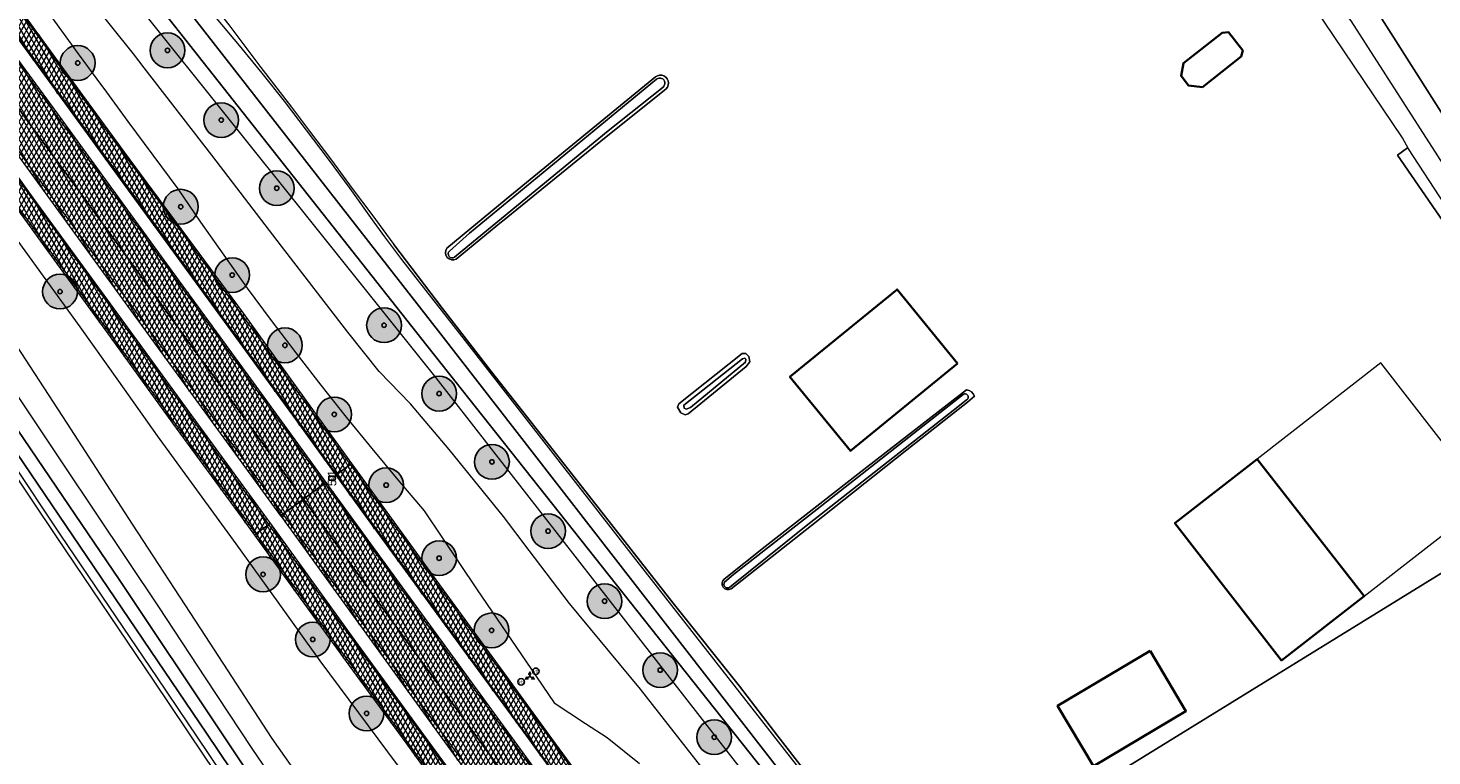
# Model space of a CAD drawing. Header units: metres. Extents: x 101608 to 104514, y 400798 to 405846.
# Tile 78 of 112: x 102710 to 102871, y 404400 to 404483. Entities that reach past the tile are written whole.
import ezdxf
from ezdxf.enums import TextEntityAlignment as Align

# ---------------------------------------------------------------- set-up
doc = ezdxf.new("R2010")
doc.units = ezdxf.units.M
for name, color, linetype, lineweight in [('B-WE-GR-BOOM-A', 63, 'Continuous', 25), ('B-WE-GR-BOOM-S', 90, 'Continuous', 25), ('B-WE-GR-BOUWLAND-GV', 80, 'Continuous', 13), ('B-WE-GR-GRAS-GV', 60, 'Continuous', 13), ('B-WE-GW-TALUD_KRUIN-G', 90, 'Continuous', 18), ('B-WE-IE-MEUBILAIR_WEGMEUBILAIR-S', 7, 'Continuous', 25), ('B-WE-IE-MEUBILAIR_WEGMEUBILAIR_PAAL-S', 7, 'Continuous', 25), ('B-WE-IE-MEUBILAIR_WEGMEUBILAIR_VERKEERSBORD-S', 7, 'Continuous', 25), ('B-WE-IE-TERREINAFSCHEIDING_KUNSTMATIG_HEKWERK-G', 20, 'IE-TERREINAFSCHEIDING-KUNSTMATIG', 18), ('B-WE-OG-BEBOUWING-GV', 7, 'Continuous', 35), ('B-WE-OG-BEBOUWING_BASSIN-GV', 7, 'Continuous', 35), ('B-WE-OG-BEBOUWING_LUIFEL-GV', 7, 'Continuous', 18), ('B-WE-OG-TERREIN_ERF-GV', 7, 'Continuous', 18), ('B-WE-OG-WATER-GV', 130, 'Continuous', 18), ('B-WE-OG-WATER_SLOOT-GV', 120, 'Continuous', 18), ('B-WE-VH-GESLOTENVERHARDING_ASFALT-A-500', 12, 'Continuous', 18), ('B-WE-VH-KANTVERHARDING-G', 60, 'Continuous', 18), ('B-WE-VH-ONVERHARD-GV', 252, 'Continuous', 18), ('B-WE-VH-VERHARDING_ASFALT-GV', 252, 'Continuous', 18), ('B-WE-VW-MARKERING_PICTOGRAM-G', 7, 'Continuous', 18)]:
    doc.layers.add(name, color=color, linetype=linetype, lineweight=lineweight)
doc.layers.add('Label_Puntobject', color=255, linetype='Continuous')
doc.styles.add('NLCS-ISO', font='NLCS-ISO.ttf')
doc.linetypes.add('IE-TERREINAFSCHEIDING-KUNSTMATIG', pattern='A,4,[82,NLCS.SHX,S=0.75,R=90,X=0,Y=0],4,-2', length=10)
pattern_1 = [(60, (0, 0), (-0.4330127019, 0.25), []), (120, (0, 0), (-0.4330127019, -0.25), [])]

# ---------------------------------------------------------------- blocks, each defined once
blk = doc.blocks.new('SIE-WEG_VERKEERSBORD_WEGWIJZER-SO')
at = {"linetype": 'ByBlock', "lineweight": -2}
h = blk.add_hatch(color=0, dxfattribs=at)
h.dxf.hatch_style = 1
h.paths.add_polyline_path([(0.5, 1), (0, 2), (-0.5, 1)])
h = blk.add_hatch(color=0, dxfattribs=at)
h.dxf.hatch_style = 1
h.paths.add_polyline_path([(-1.38, -0.22), (-2, -1.15), (-0.88, -1.09)])
h = blk.add_hatch(color=0, dxfattribs=at)
h.dxf.hatch_style = 1
h.paths.add_polyline_path([(1.38, -0.22), (2, -1.15), (0.88, -1.09)])
at = {"color": 0, "linetype": 'ByBlock', "lineweight": -2}
for points in [[(-1.13, -0.65), (0, 0)], [(0, 1), (0, 0)], [(1.13, -0.65), (0, 0)]]:
    blk.add_lwpolyline(points, dxfattribs=at)
for points in [[(0.5, 1), (0, 2), (-0.5, 1)], [(-1.38, -0.22), (-2, -1.15), (-0.88, -1.09)], [(1.38, -0.22), (2, -1.15), (0.88, -1.09)]]:
    blk.add_lwpolyline(points, close=True, dxfattribs=at)
blk = doc.blocks.new('SIE-WEG_PAAL_HECTOMETERPAAL-SO')
at = {"color": 0, "linetype": 'ByBlock', "lineweight": -2}
blk.add_lwpolyline([(-1.44375, -0.94375), (1.44375, -0.94375), (1.44375, 0.94375), (-1.44375, 0.94375)], close=True, dxfattribs=at)
at = {"color": 0, "linetype": 'ByBlock', "lineweight": -2, "style": 'NLCS-ISO'}
blk.add_text('hm', height=1.5, dxfattribs=at).set_placement((0, 0), align=Align.MIDDLE_CENTER)
at = {"style": 'NLCS-ISO'}
blk.add_attdef('WAARDE', (2.13125, -1.69375), '', height=1.5, dxfattribs=at)
blk = doc.blocks.new('SIE-WEG_PAAL_VERKEERSBORD-SO')
at = {"color": 0, "linetype": 'ByBlock', "lineweight": -2}
blk.add_circle((0, 0), 1.5, dxfattribs=at)
at = {"color": 0, "linetype": 'ByBlock', "lineweight": -2, "style": 'NLCS-ISO'}
blk.add_text('vb', height=1.5, dxfattribs=at).set_placement((0, 0.13), align=Align.MIDDLE_CENTER)
blk = doc.blocks.new('SGR-BOOM_01-SO')
at = {"layer": 'B-WE-GR-BOOM-A'}
h = blk.add_hatch(color=256, dxfattribs=at)
h.dxf.hatch_style = 1
edge = h.paths.add_edge_path()
edge.add_arc((0, 0), 2, 0, 360)
at = {"color": 0, "linetype": 'ByBlock', "lineweight": -2}
for radius in [2, 0.25]:
    blk.add_circle((0, 0), radius, dxfattribs=at)

msp = doc.modelspace()

# ---------------------------------------------------------------- hatches: boundary and pattern name
at = {"layer": 'B-WE-VH-GESLOTENVERHARDING_ASFALT-A-500'}
h = msp.add_hatch(dxfattribs=at)
h.set_pattern_fill('AVH-ASFALT-SOD', color=256, scale=0.5, pattern_type=2)
h.set_pattern_definition(pattern_1)
h.paths.add_polyline_path([(102687.856, 404514.163), (102687.697, 404514.049), (102686.172, 404512.954), (102686.039, 404512.859), (102693.811, 404502.202), (102702.485, 404490.262), (102711.843, 404477.426), (102714.191, 404474.205), (102721.156, 404464.65), (102731.89, 404449.968), (102740.34, 404438.328), (102745.016, 404431.845), (102745.156, 404431.947), (102746.692, 404433.074), (102746.876, 404433.209), (102740.389, 404442.164), (102734.392, 404450.492), (102728.02, 404459.168), (102720.728, 404468.995), (102713.756, 404478.567), (102706.475, 404488.596), (102697.812, 404500.524), (102689.285, 404512.197)])
h = msp.add_hatch(dxfattribs=at)
h.set_pattern_fill('AVH-ASFALT-SOD', color=256, scale=0.5, pattern_type=2)
h.set_pattern_definition(pattern_1)
h.paths.add_polyline_path([(102712.935, 404473.565), (102699.924, 404491.376), (102684.965, 404511.93), (102684.89, 404512.033), (102684.751, 404511.934), (102682.31, 404510.181), (102682.714, 404509.623), (102689.107, 404500.805), (102696.262, 404490.941), (102703.08, 404481.545), (102710.081, 404471.94), (102715.996, 404463.826), (102721.939, 404455.666), (102728.126, 404447.133), (102734.089, 404438.98), (102739.14, 404432.054), (102741.293, 404429.116), (102743.738, 404430.908), (102743.915, 404431.038), (102735.259, 404442.948), (102726.746, 404454.605), (102726.21, 404455.34), (102715.397, 404470.194)])
h = msp.add_hatch(dxfattribs=at)
h.set_pattern_fill('AVH-ASFALT-SOD', color=256, scale=0.5, pattern_type=2)
h.set_pattern_definition(pattern_1)
h.paths.add_polyline_path([(102682.31, 404510.181), (102679.948, 404508.485), (102679.676, 404508.29), (102685.79, 404499.839), (102694.927, 404487.236), (102706.799, 404470.93), (102707.295, 404470.25), (102717.436, 404456.32), (102724.491, 404446.614), (102738.677, 404427.198), (102738.933, 404427.386), (102741.293, 404429.116), (102739.14, 404432.054), (102734.089, 404438.98), (102728.126, 404447.133), (102721.939, 404455.666), (102715.996, 404463.826), (102710.081, 404471.94), (102703.08, 404481.545), (102696.262, 404490.941), (102689.107, 404500.805), (102682.714, 404509.623)])
h = msp.add_hatch(dxfattribs=at)
h.set_pattern_fill('AVH-ASFALT-SOD', color=256, scale=0.5, pattern_type=2)
h.set_pattern_definition(pattern_1)
h.paths.add_polyline_path([(102705.494, 404470.264), (102704.965, 404470.993), (102701.67, 404475.557), (102695.241, 404484.29), (102690.662, 404490.597), (102683.783, 404500.172), (102678.483, 404507.433), (102678.332, 404507.324), (102676.836, 404506.25), (102676.677, 404506.136), (102676.703, 404506.099), (102685.781, 404493.582), (102694.72, 404481.262), (102703.153, 404469.676), (102711.276, 404458.515), (102719.079, 404447.761), (102726.25, 404437.858), (102734.179, 404427.019), (102735.655, 404424.983), (102735.834, 404425.114), (102737.324, 404426.206), (102737.501, 404426.337), (102737.151, 404426.821), (102727.11, 404440.572), (102720.143, 404450.166), (102710.426, 404463.487)])
h = msp.add_hatch(dxfattribs=at)
h.set_pattern_fill('AVH-ASFALT-SOD', color=256, scale=0.5, pattern_type=2)
h.set_pattern_definition(pattern_1)
h.paths.add_polyline_path([(102746.876, 404433.209), (102746.692, 404433.074), (102745.156, 404431.947), (102745.016, 404431.845), (102748.191, 404427.445), (102757.045, 404415.337), (102766.857, 404401.964), (102774.575, 404391.346), (102782.366, 404380.595), (102790.485, 404369.409), (102800.988, 404355.115), (102804.337, 404350.192), (102806.079, 404351.528), (102804.526, 404353.964), (102799.72, 404360.727), (102793.842, 404368.671), (102787.559, 404377.267), (102779.777, 404388.036), (102769.865, 404401.568), (102764.442, 404409.004), (102756.674, 404419.662), (102749.831, 404429.129)])
h = msp.add_hatch(dxfattribs=at)
h.set_pattern_fill('AVH-ASFALT-SOD', color=256, scale=0.5, pattern_type=2)
h.set_pattern_definition(pattern_1)
h.paths.add_polyline_path([(102743.915, 404431.038), (102743.738, 404430.908), (102741.293, 404429.116), (102744.257, 404425.073), (102749.431, 404417.914), (102754.479, 404410.978), (102758.96, 404404.877), (102764.024, 404397.902), (102769.3, 404390.68), (102774.77, 404383.076), (102780.742, 404374.936), (102782.643, 404372.31), (102785.1, 404374.092), (102785.262, 404374.21), (102780.163, 404381.253), (102771.795, 404392.764), (102767.299, 404398.942), (102754.906, 404415.92)])
h = msp.add_hatch(dxfattribs=at)
h.set_pattern_fill('AVH-ASFALT-SOD', color=256, scale=0.5, pattern_type=2)
h.set_pattern_definition(pattern_1)
h.paths.add_polyline_path([(102741.293, 404429.116), (102738.933, 404427.386), (102738.677, 404427.198), (102738.768, 404427.073), (102757.821, 404400.79), (102767.241, 404387.878), (102775.629, 404376.428), (102780.022, 404370.409), (102780.278, 404370.594), (102782.643, 404372.31), (102780.742, 404374.936), (102774.77, 404383.076), (102769.3, 404390.68), (102764.024, 404397.902), (102758.96, 404404.877), (102754.479, 404410.978), (102749.431, 404417.914), (102744.257, 404425.073)])
h = msp.add_hatch(dxfattribs=at)
h.set_pattern_fill('AVH-ASFALT-SOD', color=256, scale=0.5, pattern_type=2)
h.set_pattern_definition(pattern_1)
h.paths.add_polyline_path([(102737.501, 404426.337), (102737.324, 404426.206), (102735.834, 404425.114), (102735.655, 404424.983), (102741.026, 404417.576), (102746.521, 404410.007), (102753.073, 404401.076), (102758.633, 404393.367), (102765.255, 404384.322), (102770.848, 404376.613), (102780.111, 404363.879), (102789.028, 404351.683), (102791.409, 404348.365), (102794.285, 404344.436), (102795.643, 404342.673), (102797.388, 404344.125), (102795.402, 404346.599), (102790.717, 404352.983), (102781.826, 404365.325), (102772.028, 404378.746), (102761.703, 404393.032), (102755.155, 404401.988), (102747.325, 404412.733)])

# ---------------------------------------------------------------- linework, layer by layer
at = {"layer": 'B-WE-GR-BOUWLAND-GV', "flags": 128}
msp.add_lwpolyline([(102753.942, 404364.106), (102746.833, 404374.546), (102735.64, 404391.072), (102729.867, 404399.682), (102724.078, 404408.28), (102712.967, 404424.68), (102707.083, 404433.498), (102701.175, 404442.297), (102694.726, 404451.841), (102688.249, 404461.367), (102681.439, 404471.298), (102674.358, 404481.703), (102665.639, 404494.307), (102652.892, 404513.029), (102649.049, 404518.823), (102646.966, 404521.783), (102644.887, 404524.403), (102643.127, 404526.774), (102641.982, 404528.327), (102620.352, 404560.425)], dxfattribs=at)
at = {"layer": 'B-WE-GR-GRAS-GV', "flags": 128}
for points in [[(102873.121, 404462.111), (102868.352, 404469.392), (102868.265, 404469.525), (102867.103, 404468.651), (102877.106, 404454.132)], [(102887.358, 404429.981), (102828.179, 404393.509), (102826.808, 404389.706), (102844.686, 404366.553), (102843.863, 404363.359), (102850.002, 404355.612), (102851.607, 404353.587), (102853.592, 404355.324), (102856.627, 404358.482), (102859.683, 404361.618), (102863.35, 404365.324), (102867.047, 404368.999), (102870.878, 404372.559), (102874.68, 404376.151)]]:
    msp.add_lwpolyline(points, dxfattribs=at)
at = {"layer": 'B-WE-GW-TALUD_KRUIN-G', "flags": 128}
for points in [[(102787.81, 404397.346), (102780.056, 404407.247), (102771.881, 404417.098), (102767.267, 404423.203), (102764.302, 404427.126), (102758.04, 404434.811), (102753.593, 404440.08), (102750.007, 404443.791), (102746.405, 404448.297), (102738.764, 404458.192), (102730.765, 404468.647), (102723.005, 404478.699), (102721.758, 404480.315), (102711.945, 404492.585)], [(102709.668, 404488.3), (102715.411, 404480.321), (102718.077, 404476.676), (102718.338, 404476.319), (102721.108, 404472.531), (102726.863, 404464.784), (102729.478, 404460.953), (102732.139, 404457.153), (102734.846, 404453.386), (102737.597, 404449.651), (102740.42, 404445.914), (102743.287, 404442.212), (102746.199, 404438.545), (102749.156, 404434.914), (102752.156, 404431.318), (102755.199, 404427.759), (102761.284, 404418.681), (102767.432, 404409.647), (102770.136, 404405.675), (102773.739, 404403.289), (102776.214, 404401.685), (102779.958, 404398.709)], [(102753.214, 404397.063), (102743.214, 404410.511), (102738.391, 404417.243), (102733.549, 404423.961), (102724.521, 404436.387), (102720.085, 404442.67), (102715.62, 404448.932), (102711.426, 404454.756), (102707.207, 404460.561)], [(102707.741, 404447.612), (102714.091, 404437.825), (102721.613, 404426.228), (102729.466, 404414.188), (102737.66, 404401.584), (102741.776, 404395.743)]]:
    msp.add_lwpolyline(points, dxfattribs=at)
at = {"layer": 'B-WE-IE-TERREINAFSCHEIDING_KUNSTMATIG_HEKWERK-G', "flags": 128}
for points in [[(102679.748, 404548.867), (102681.357, 404547.037), (102686.098, 404541.673), (102690.867, 404536.173), (102695.572, 404530.041), (102704.266, 404519.023), (102714.598, 404506.146), (102719.594, 404500.062), (102725.167, 404493.289), (102732.739, 404483.636), (102736.294, 404478.909), (102739.947, 404474.19), (102741.993, 404471.434), (102744.529, 404468.1), (102746.911, 404464.842), (102749.147, 404461.835), (102751.705, 404458.407)], [(102840.91, 404344.205), (102838.889, 404346.764), (102830.992, 404356.858), (102818.227, 404373.103), (102812.905, 404379.938), (102807.561, 404386.755), (102795.851, 404401.845), (102791.447, 404407.586), (102783.824, 404417.14), (102772.962, 404430.965), (102767.501, 404437.972), (102762.929, 404443.747), (102757.281, 404451.019), (102751.705, 404458.407)]]:
    msp.add_lwpolyline(points, dxfattribs=at)
at = {"layer": 'B-WE-OG-BEBOUWING-GV', "flags": 128}
for points in [[(102816.518, 404444.713), (102809.553, 404453.231), (102797.239, 404443.162), (102804.203, 404434.644)], [(102863.255, 404417.931), (102850.979, 404433.721), (102841.506, 404426.356), (102853.781, 404410.566)], [(102838.646, 404411.675), (102828.009, 404405.342), (102832.137, 404398.408), (102842.774, 404404.741)]]:
    msp.add_lwpolyline(points, close=True, dxfattribs=at)
at = {"layer": 'B-WE-OG-BEBOUWING_BASSIN-GV', "flags": 128}
msp.add_lwpolyline([(102849.321, 404480.688), (102847.654, 404482.812), (102846.954, 404482.749), (102842.501, 404479.25), (102842.221, 404477.787), (102843.074, 404476.667), (102844.664, 404476.498), (102849.116, 404479.997)], close=True, dxfattribs=at)
at = {"layer": 'B-WE-OG-BEBOUWING_LUIFEL-GV', "flags": 128}
msp.add_lwpolyline([(102850.979, 404433.721), (102863.255, 404417.931), (102877.466, 404428.979), (102865.19, 404444.769)], close=True, dxfattribs=at)
at = {"layer": 'B-WE-OG-TERREIN_ERF-GV', "flags": 128}
for points in [[(102877.106, 404454.132), (102867.103, 404468.651), (102868.265, 404469.525), (102868.352, 404469.392), (102867.663, 404470.658), (102844.198, 404505.544), (102842.496, 404504.036), (102842.085, 404504.666), (102837.552, 404510.013), (102837.344, 404510.213), (102831.729, 404517.695), (102830.774, 404516.932), (102829.141, 404518.924), (102825.415, 404516.032), (102783.352, 404574.45)], [(102850.123, 404511.493), (102849.16, 404510.63), (102846.86, 404508.729), (102864.307, 404485.912), (102896.747, 404434.798), (102900.69, 404429.421), (102908.56, 404419.121), (102916.339, 404431.301)], [(102732.739, 404483.636), (102736.294, 404478.909), (102739.947, 404474.19), (102741.993, 404471.434), (102744.529, 404468.1), (102746.911, 404464.842), (102749.147, 404461.835), (102751.705, 404458.407), (102757.281, 404451.019), (102762.929, 404443.747), (102767.501, 404437.972), (102772.962, 404430.965), (102783.824, 404417.14), (102791.447, 404407.586), (102795.851, 404401.845), (102807.561, 404386.755)], [(102757.794, 404457.97), (102764.608, 404463.595), (102781.8, 404477.671)], [(102782.818, 404476.149), (102775.494, 404470.272), (102764.2, 404461.08), (102764.093, 404460.998), (102758.869, 404456.7)], [(102789.679, 404419.912), (102794.373, 404423.673), (102805.405, 404432.233), (102817.546, 404441.682)], [(102818.447, 404440.95), (102817.666, 404440.269), (102810.685, 404434.794), (102799.708, 404426.091), (102790.489, 404418.794)], [(102828.179, 404393.509), (102887.358, 404429.981)]]:
    msp.add_lwpolyline(points, dxfattribs=at)
for points in [[(102849.321, 404480.688), (102849.116, 404479.997), (102844.664, 404476.498), (102843.074, 404476.667), (102842.221, 404477.787), (102842.501, 404479.25), (102846.954, 404482.749), (102847.654, 404482.812)], [(102816.518, 404444.713), (102804.203, 404434.644), (102797.239, 404443.162), (102809.553, 404453.231)], [(102785.54, 404438.904), (102785.2, 404438.821), (102784.7, 404439.05), (102784.318, 404439.695), (102784.456, 404440.086), (102791.75, 404445.841), (102792.161, 404445.847), (102792.507, 404445.518), (102792.623, 404444.903), (102792.225, 404444.362)], [(102863.255, 404417.931), (102853.781, 404410.566), (102841.506, 404426.356), (102850.979, 404433.721)], [(102838.646, 404411.675), (102842.774, 404404.741), (102832.137, 404398.408), (102828.009, 404405.342)]]:
    msp.add_lwpolyline(points, close=True, dxfattribs=at)
at = {"layer": 'B-WE-OG-TERREIN_ERF-GV'}
for points in [[(102781.8, 404477.671, -1.0648277), (102782.818, 404476.149)], [(102758.869, 404456.7, -0.790015), (102757.794, 404457.97)], [(102817.546, 404441.682, -0.3284312), (102818.447, 404440.95)], [(102790.489, 404418.794, -0.9382256), (102789.679, 404419.912)]]:
    msp.add_lwpolyline(points, format="xyb", dxfattribs=at)
at = {"layer": 'B-WE-OG-WATER-GV', "flags": 128}
for points in [[(102781.912, 404477.394), (102760.405, 404459.687), (102758.094, 404457.64)], [(102758.664, 404456.942), (102760.209, 404458.203), (102776.338, 404471.455), (102782.648, 404476.498)], [(102817.143, 404441.127), (102800.362, 404427.945), (102790.746, 404420.442), (102789.725, 404419.565)], [(102790.337, 404418.981), (102798.907, 404425.878), (102816.558, 404439.721), (102817.539, 404440.509)]]:
    msp.add_lwpolyline(points, dxfattribs=at)
at = {"layer": 'B-WE-OG-WATER-GV'}
for points in [[(102782.648, 404476.498, 1.0205212), (102781.912, 404477.394)], [(102758.094, 404457.64, 0.9556527), (102758.664, 404456.942)], [(102817.539, 404440.509, 1.1079279), (102817.143, 404441.127)], [(102789.725, 404419.565, 0.8577543), (102790.337, 404418.981)]]:
    msp.add_lwpolyline(points, format="xyb", dxfattribs=at)
at = {"layer": 'B-WE-OG-WATER-GV', "flags": 128}
msp.add_lwpolyline([(102785.789, 404439.649), (102792.114, 404444.878), (102792.184, 404445.187), (102792.046, 404445.314), (102791.775, 404445.255), (102785.057, 404439.918), (102785.074, 404439.588), (102785.299, 404439.441)], close=True, dxfattribs=at)
at = {"layer": 'B-WE-OG-WATER_SLOOT-GV', "flags": 128}
for points in [[(102676.229, 404548.356), (102674.492, 404549.023), (102673.451, 404548.379), (102672.771, 404549.475), (102673.859, 404550.122), (102674.013, 404549.864), (102674.45, 404550.718), (102675.457, 404551.518), (102677.228, 404552.342), (102678.663, 404550.236), (102678.128, 404549.302), (102678.15, 404548.171), (102704.964, 404514.843), (102757.099, 404448.085), (102807.235, 404383.483), (102822.646, 404364.806), (102836.319, 404347.447), (102836.02, 404346.56), (102835.143, 404346.55), (102821.615, 404363.981), (102806.263, 404382.697), (102755.479, 404446.776), (102703.002, 404513.263)], [(102674.45, 404550.718), (102674.013, 404549.864), (102673.187, 404549.373), (102673.548, 404548.791), (102674.334, 404549.278), (102674.492, 404549.023), (102676.229, 404548.356), (102703.002, 404513.263), (102755.479, 404446.776), (102806.263, 404382.697), (102821.615, 404363.981), (102835.143, 404346.55), (102836.02, 404346.56), (102836.319, 404347.447), (102822.646, 404364.806), (102807.235, 404383.483), (102757.099, 404448.085), (102704.964, 404514.843), (102678.15, 404548.171), (102678.128, 404549.302), (102678.663, 404550.236), (102677.228, 404552.342), (102675.457, 404551.518)], [(102785.54, 404438.904), (102792.225, 404444.362), (102792.623, 404444.903), (102792.507, 404445.518), (102792.161, 404445.847), (102791.75, 404445.841), (102784.456, 404440.086), (102784.318, 404439.695), (102784.7, 404439.05), (102785.2, 404438.821)], [(102785.789, 404439.649), (102785.299, 404439.441), (102785.074, 404439.588), (102785.057, 404439.918), (102791.775, 404445.255), (102792.046, 404445.314), (102792.184, 404445.187), (102792.114, 404444.878)]]:
    msp.add_lwpolyline(points, close=True, dxfattribs=at)
for points in [[(102662.032, 404506.081), (102678.197, 404481.674), (102701.067, 404447.896), (102720.177, 404419.764), (102743.787, 404384.358), (102768.651, 404347.405), (102771.403, 404343.039), (102784.733, 404323.322), (102785.072, 404322.791), (102785.463, 404321.992), (102785.118, 404321.712), (102784.579, 404321.755), (102784.162, 404322.211), (102783.907, 404322.528), (102783.761, 404322.755), (102761.034, 404356.278), (102730.139, 404402.178), (102700.972, 404445.196), (102670.504, 404490.197)], [(102670.504, 404490.197), (102700.972, 404445.196), (102730.139, 404402.178), (102761.034, 404356.278), (102783.761, 404322.755), (102783.907, 404322.528), (102784.162, 404322.211), (102784.579, 404321.755), (102785.118, 404321.712), (102785.463, 404321.992), (102785.072, 404322.791), (102784.733, 404323.322), (102771.403, 404343.039), (102768.651, 404347.405), (102743.787, 404384.358), (102720.177, 404419.764), (102701.067, 404447.896), (102678.197, 404481.674), (102662.032, 404506.081)], [(102723.023, 404484.905), (102741.82, 404461.444), (102756.507, 404443.062), (102774.817, 404419.612), (102795.42, 404393.149)], [(102810.95, 404382.007), (102779.241, 404422.52), (102770.606, 404433.638), (102760.625, 404446.435), (102752.605, 404456.677), (102750.643, 404459.277), (102749.423, 404460.976), (102746.657, 404464.824), (102744.187, 404468.203), (102741.672, 404471.548), (102739.112, 404474.859), (102736.552, 404478.079), (102733.95, 404481.265), (102731.306, 404484.416)], [(102781.8, 404477.671), (102764.608, 404463.595), (102757.794, 404457.97)], [(102758.094, 404457.64), (102760.405, 404459.687), (102781.912, 404477.394)], [(102782.648, 404476.498), (102776.338, 404471.455), (102760.209, 404458.203), (102758.664, 404456.942)], [(102758.869, 404456.7), (102764.093, 404460.998), (102764.2, 404461.08), (102775.494, 404470.272), (102782.818, 404476.149)], [(102740.879, 404392.371), (102735.42, 404400.447), (102730.025, 404408.561), (102724.691, 404416.716), (102713.832, 404432.932), (102702.316, 404450.113)], [(102817.546, 404441.682), (102805.405, 404432.233), (102794.373, 404423.673), (102789.679, 404419.912)], [(102789.725, 404419.565), (102790.746, 404420.442), (102800.362, 404427.945), (102817.143, 404441.127)], [(102817.539, 404440.509), (102816.558, 404439.721), (102798.907, 404425.878), (102790.337, 404418.981)], [(102790.489, 404418.794), (102799.708, 404426.091), (102810.685, 404434.794), (102817.666, 404440.269), (102818.447, 404440.95)], [(102707.498, 404433.776), (102713.382, 404424.959), (102724.493, 404408.56), (102730.282, 404399.961), (102736.055, 404391.351)]]:
    msp.add_lwpolyline(points, dxfattribs=at)
at = {"layer": 'B-WE-OG-WATER_SLOOT-GV'}
for points in [[(102782.818, 404476.149, 1.0648277), (102781.8, 404477.671)], [(102781.912, 404477.394, -1.0205212), (102782.648, 404476.498)], [(102757.794, 404457.97, 0.790015), (102758.869, 404456.7)], [(102758.664, 404456.942, -0.9556527), (102758.094, 404457.64)], [(102818.447, 404440.95, 0.3284312), (102817.546, 404441.682)], [(102817.143, 404441.127, -1.1079279), (102817.539, 404440.509)], [(102789.679, 404419.912, 0.9382256), (102790.489, 404418.794)], [(102790.337, 404418.981, -0.8577543), (102789.725, 404419.565)]]:
    msp.add_lwpolyline(points, format="xyb", dxfattribs=at)
at = {"layer": 'B-WE-VH-KANTVERHARDING-G', "flags": 128}
for points in [[(102687.856, 404514.163), (102687.697, 404514.049), (102686.172, 404512.954), (102686.039, 404512.859), (102693.811, 404502.202), (102702.485, 404490.262), (102711.843, 404477.426), (102714.191, 404474.205), (102721.156, 404464.65), (102731.89, 404449.968), (102740.34, 404438.328), (102745.016, 404431.845), (102745.156, 404431.947), (102746.692, 404433.074), (102746.876, 404433.209), (102740.389, 404442.164), (102734.392, 404450.492), (102728.02, 404459.168), (102720.728, 404468.995), (102713.756, 404478.567), (102706.475, 404488.596), (102697.812, 404500.524), (102689.285, 404512.197)], [(102712.935, 404473.565), (102699.924, 404491.376), (102684.965, 404511.93), (102684.89, 404512.033), (102684.751, 404511.934), (102682.31, 404510.181), (102682.714, 404509.623), (102689.107, 404500.805), (102696.262, 404490.941), (102703.08, 404481.545), (102710.081, 404471.94), (102715.996, 404463.826), (102721.939, 404455.666), (102728.126, 404447.133), (102734.089, 404438.98), (102739.14, 404432.054), (102741.293, 404429.116), (102743.738, 404430.908), (102743.915, 404431.038), (102735.259, 404442.948), (102726.746, 404454.605), (102726.21, 404455.34), (102715.397, 404470.194)], [(102682.31, 404510.181), (102679.948, 404508.485), (102679.676, 404508.29), (102685.79, 404499.839), (102694.927, 404487.236), (102706.799, 404470.93), (102707.295, 404470.25), (102717.436, 404456.32), (102724.491, 404446.614), (102738.677, 404427.198), (102738.933, 404427.386), (102741.293, 404429.116), (102739.14, 404432.054), (102734.089, 404438.98), (102728.126, 404447.133), (102721.939, 404455.666), (102715.996, 404463.826), (102710.081, 404471.94), (102703.08, 404481.545), (102696.262, 404490.941), (102689.107, 404500.805), (102682.714, 404509.623)], [(102746.876, 404433.209), (102746.692, 404433.074), (102745.156, 404431.947), (102745.016, 404431.845), (102748.191, 404427.445), (102757.045, 404415.337), (102766.857, 404401.964), (102774.575, 404391.346), (102782.366, 404380.595), (102790.485, 404369.409), (102800.988, 404355.115), (102804.337, 404350.192), (102806.079, 404351.528), (102804.526, 404353.964), (102799.72, 404360.727), (102793.842, 404368.671), (102787.559, 404377.267), (102779.777, 404388.036), (102769.865, 404401.568), (102764.442, 404409.004), (102756.674, 404419.662), (102749.831, 404429.129)], [(102743.915, 404431.038), (102743.738, 404430.908), (102741.293, 404429.116), (102744.257, 404425.073), (102749.431, 404417.914), (102754.479, 404410.978), (102758.96, 404404.877), (102764.024, 404397.902), (102769.3, 404390.68), (102774.77, 404383.076), (102780.742, 404374.936), (102782.643, 404372.31), (102785.1, 404374.092), (102785.262, 404374.21), (102780.163, 404381.253), (102771.795, 404392.764), (102767.299, 404398.942), (102754.906, 404415.92)], [(102741.293, 404429.116), (102738.933, 404427.386), (102738.677, 404427.198), (102738.768, 404427.073), (102757.821, 404400.79), (102767.241, 404387.878), (102775.629, 404376.428), (102780.022, 404370.409), (102780.278, 404370.594), (102782.643, 404372.31), (102780.742, 404374.936), (102774.77, 404383.076), (102769.3, 404390.68), (102764.024, 404397.902), (102758.96, 404404.877), (102754.479, 404410.978), (102749.431, 404417.914), (102744.257, 404425.073)], [(102737.501, 404426.337), (102737.324, 404426.206), (102735.834, 404425.114), (102735.655, 404424.983), (102741.026, 404417.576), (102746.521, 404410.007), (102753.073, 404401.076), (102758.633, 404393.367), (102765.255, 404384.322), (102770.848, 404376.613), (102780.111, 404363.879), (102789.028, 404351.683), (102791.409, 404348.365), (102794.285, 404344.436), (102795.643, 404342.673), (102797.388, 404344.125), (102795.402, 404346.599), (102790.717, 404352.983), (102781.826, 404365.325), (102772.028, 404378.746), (102761.703, 404393.032), (102755.155, 404401.988), (102747.325, 404412.733)]]:
    msp.add_lwpolyline(points, close=True, dxfattribs=at)
msp.add_lwpolyline([(102685.781, 404493.582), (102694.72, 404481.262), (102703.153, 404469.676), (102711.276, 404458.515), (102719.079, 404447.761), (102726.25, 404437.858), (102734.179, 404427.019), (102735.655, 404424.983), (102735.834, 404425.114), (102737.324, 404426.206), (102737.501, 404426.337), (102737.151, 404426.821), (102727.11, 404440.572), (102720.143, 404450.166), (102710.426, 404463.487), (102705.494, 404470.264), (102704.965, 404470.993), (102701.67, 404475.557), (102695.241, 404484.29)], dxfattribs=at)
at = {"layer": 'B-WE-VH-ONVERHARD-GV', "flags": 128}
msp.add_lwpolyline([(102896.747, 404434.798), (102864.307, 404485.912), (102846.86, 404508.729), (102844.547, 404506.817), (102861.729, 404484.11), (102893.976, 404433.893), (102896.764, 404434.771)], close=True, dxfattribs=at)
at = {"layer": 'B-WE-VH-VERHARDING_ASFALT-GV', "flags": 128}
for points in [[(102687.856, 404514.163), (102687.697, 404514.049), (102686.172, 404512.954), (102686.039, 404512.859), (102693.811, 404502.202), (102702.485, 404490.262), (102711.843, 404477.426), (102714.191, 404474.205), (102721.156, 404464.65), (102731.89, 404449.968), (102740.34, 404438.328), (102745.016, 404431.845), (102745.156, 404431.947), (102746.692, 404433.074), (102746.876, 404433.209), (102740.389, 404442.164), (102734.392, 404450.492), (102728.02, 404459.168), (102720.728, 404468.995), (102713.756, 404478.567), (102706.475, 404488.596), (102697.812, 404500.524), (102689.285, 404512.197)], [(102712.935, 404473.565), (102699.924, 404491.376), (102684.965, 404511.93), (102684.89, 404512.033), (102684.751, 404511.934), (102682.31, 404510.181), (102682.714, 404509.623), (102689.107, 404500.805), (102696.262, 404490.941), (102703.08, 404481.545), (102710.081, 404471.94), (102715.996, 404463.826), (102721.939, 404455.666), (102728.126, 404447.133), (102734.089, 404438.98), (102739.14, 404432.054), (102741.293, 404429.116), (102743.738, 404430.908), (102743.915, 404431.038), (102735.259, 404442.948), (102726.746, 404454.605), (102726.21, 404455.34), (102715.397, 404470.194)], [(102682.31, 404510.181), (102679.948, 404508.485), (102679.676, 404508.29), (102685.79, 404499.839), (102694.927, 404487.236), (102706.799, 404470.93), (102707.295, 404470.25), (102717.436, 404456.32), (102724.491, 404446.614), (102738.677, 404427.198), (102738.933, 404427.386), (102741.293, 404429.116), (102739.14, 404432.054), (102734.089, 404438.98), (102728.126, 404447.133), (102721.939, 404455.666), (102715.996, 404463.826), (102710.081, 404471.94), (102703.08, 404481.545), (102696.262, 404490.941), (102689.107, 404500.805), (102682.714, 404509.623)], [(102746.876, 404433.209), (102746.692, 404433.074), (102745.156, 404431.947), (102745.016, 404431.845), (102748.191, 404427.445), (102757.045, 404415.337), (102766.857, 404401.964), (102774.575, 404391.346), (102782.366, 404380.595), (102790.485, 404369.409), (102800.988, 404355.115), (102804.337, 404350.192), (102806.079, 404351.528), (102804.526, 404353.964), (102799.72, 404360.727), (102793.842, 404368.671), (102787.559, 404377.267), (102779.777, 404388.036), (102769.865, 404401.568), (102764.442, 404409.004), (102756.674, 404419.662), (102749.831, 404429.129)], [(102743.915, 404431.038), (102743.738, 404430.908), (102741.293, 404429.116), (102744.257, 404425.073), (102749.431, 404417.914), (102754.479, 404410.978), (102758.96, 404404.877), (102764.024, 404397.902), (102769.3, 404390.68), (102774.77, 404383.076), (102780.742, 404374.936), (102782.643, 404372.31), (102785.1, 404374.092), (102785.262, 404374.21), (102780.163, 404381.253), (102771.795, 404392.764), (102767.299, 404398.942), (102754.906, 404415.92)], [(102741.293, 404429.116), (102738.933, 404427.386), (102738.677, 404427.198), (102738.768, 404427.073), (102757.821, 404400.79), (102767.241, 404387.878), (102775.629, 404376.428), (102780.022, 404370.409), (102780.278, 404370.594), (102782.643, 404372.31), (102780.742, 404374.936), (102774.77, 404383.076), (102769.3, 404390.68), (102764.024, 404397.902), (102758.96, 404404.877), (102754.479, 404410.978), (102749.431, 404417.914), (102744.257, 404425.073)], [(102737.501, 404426.337), (102737.324, 404426.206), (102735.834, 404425.114), (102735.655, 404424.983), (102741.026, 404417.576), (102746.521, 404410.007), (102753.073, 404401.076), (102758.633, 404393.367), (102765.255, 404384.322), (102770.848, 404376.613), (102780.111, 404363.879), (102789.028, 404351.683), (102791.409, 404348.365), (102794.285, 404344.436), (102795.643, 404342.673), (102797.388, 404344.125), (102795.402, 404346.599), (102790.717, 404352.983), (102781.826, 404365.325), (102772.028, 404378.746), (102761.703, 404393.032), (102755.155, 404401.988), (102747.325, 404412.733)]]:
    msp.add_lwpolyline(points, close=True, dxfattribs=at)
msp.add_lwpolyline([(102685.781, 404493.582), (102694.72, 404481.262), (102703.153, 404469.676), (102711.276, 404458.515), (102719.079, 404447.761), (102726.25, 404437.858), (102734.179, 404427.019), (102735.655, 404424.983), (102735.834, 404425.114), (102737.324, 404426.206), (102737.501, 404426.337), (102737.151, 404426.821), (102727.11, 404440.572), (102720.143, 404450.166), (102710.426, 404463.487), (102705.494, 404470.264), (102704.965, 404470.993), (102701.67, 404475.557), (102695.241, 404484.29)], dxfattribs=at)
at = {"layer": 'B-WE-VW-MARKERING_PICTOGRAM-G', "flags": 128}
for points in [[(102684.751, 404511.934), (102688.212, 404507.16), (102695.452, 404497.235), (102701.593, 404488.755), (102707.273, 404480.952), (102711.922, 404474.579), (102717.163, 404467.367), (102721.94, 404460.815), (102727.691, 404452.91), (102732.858, 404445.805), (102738.747, 404437.755), (102743.738, 404430.908)], [(102679.948, 404508.485), (102682.543, 404504.886), (102687.293, 404498.302), (102691.989, 404491.879), (102695.953, 404486.463), (102699.415, 404481.709), (102703.242, 404476.443), (102707.234, 404470.931), (102712.108, 404464.227), (102716.938, 404457.594), (102721.627, 404451.167), (102725.507, 404445.85), (102730.248, 404439.363), (102733.825, 404434.426), (102737.935, 404428.75), (102738.933, 404427.386)], [(102685.956, 404493.631), (102694.948, 404481.269), (102700.87, 404473.131), (102711.424, 404458.644), (102719.263, 404447.839), (102726.377, 404438.017), (102734.359, 404427.15), (102735.834, 404425.114), (102741.211, 404417.7), (102753.264, 404401.128), (102759.265, 404392.856), (102770.968, 404376.735), (102780.217, 404364.022), (102789.149, 404351.79), (102793.291, 404346.08), (102795.595, 404343.057)], [(102804.497, 404350.479), (102801.073, 404355.232), (102796.514, 404361.488), (102790.638, 404369.553), (102782.485, 404380.725), (102774.697, 404391.457), (102766.968, 404402.045), (102757.131, 404415.5), (102748.309, 404427.576), (102745.156, 404431.947), (102740.464, 404438.452), (102732.007, 404450.087), (102721.316, 404464.74), (102711.934, 404477.565), (102702.625, 404490.411)], [(102706.718, 404487.97), (102713.605, 404478.445), (102718.828, 404471.27), (102726.227, 404461.245), (102731.864, 404453.536), (102740.201, 404442.024), (102746.692, 404433.074), (102749.671, 404428.965), (102757.841, 404417.706), (102765.979, 404406.555), (102773.086, 404396.882), (102780.817, 404386.23), (102788.455, 404375.742), (102799.55, 404360.578), (102802.791, 404356.055), (102805.304, 404352.47), (102805.921, 404351.471)], [(102797.206, 404344.102), (102795.224, 404346.532), (102793.119, 404349.405), (102787.965, 404356.512), (102783.464, 404362.768), (102777.963, 404370.347), (102771.521, 404379.225), (102761.464, 404393.062), (102755.023, 404401.9), (102748.208, 404411.232), (102737.324, 404426.206), (102736.85, 404426.858), (102726.968, 404440.466), (102720.032, 404449.988), (102713.785, 404458.61), (102704.806, 404470.956), (102695.076, 404484.213)], [(102710.081, 404471.94), (102703.08, 404481.545)], [(102715.996, 404463.826), (102710.081, 404471.94)], [(102721.939, 404455.666), (102715.996, 404463.826)], [(102728.126, 404447.133), (102721.939, 404455.666)], [(102734.089, 404438.98), (102728.126, 404447.133)], [(102739.14, 404432.054), (102734.089, 404438.98)], [(102741.293, 404429.116), (102739.14, 404432.054)], [(102743.738, 404430.908), (102745.024, 404429.144), (102749.92, 404422.418), (102754.665, 404415.877), (102760.438, 404407.958), (102765.958, 404400.368), (102771.877, 404392.249), (102776.9, 404385.363), (102782.653, 404377.46), (102785.1, 404374.092)], [(102744.257, 404425.073), (102741.293, 404429.116)], [(102738.933, 404427.386), (102743.072, 404421.731), (102748.051, 404414.897), (102751.101, 404410.704), (102755.66, 404404.393), (102759.685, 404398.889), (102763.944, 404393.058), (102767.734, 404387.846), (102771.205, 404383.087), (102775.569, 404377.065), (102779.239, 404372.029), (102780.278, 404370.594)], [(102749.431, 404417.914), (102744.257, 404425.073)], [(102754.479, 404410.978), (102749.431, 404417.914)], [(102758.96, 404404.877), (102754.479, 404410.978)], [(102764.024, 404397.902), (102758.96, 404404.877)]]:
    msp.add_lwpolyline(points, dxfattribs=at)

# ---------------------------------------------------------------- block references
at = {"layer": 'B-WE-GR-BOOM-S'}
for p in [(102725.67, 404480.718), (102715.343, 404479.264), (102731.847, 404472.697), (102738.237, 404464.868), (102727.189, 404462.737), (102733.11, 404454.873), (102713.313, 404452.975), (102750.57, 404449.104), (102739.174, 404446.795), (102756.906, 404441.239), (102744.845, 404438.853), (102762.976, 404433.394), (102750.814, 404430.715), (102769.435, 404425.425), (102756.904, 404422.318), (102736.665, 404420.459), (102775.927, 404417.373), (102762.937, 404414.013), (102742.377, 404412.968), (102782.322, 404409.441), (102748.558, 404404.463), (102788.533, 404401.731)]:
    msp.add_blockref('SGR-BOOM_01-SO', p, dxfattribs=at)
at = {"layer": 'B-WE-IE-MEUBILAIR_WEGMEUBILAIR-S', "xscale": 0.25, "yscale": 0.25, "zscale": 0.25}
for p in [(102768.02, 404409.306), (102766.328, 404408.088)]:
    msp.add_blockref('SIE-WEG_PAAL_VERKEERSBORD-SO', p, dxfattribs=at)
at = {"layer": 'B-WE-IE-MEUBILAIR_WEGMEUBILAIR_PAAL-S', "xscale": 0.25, "yscale": 0.25, "zscale": 0.25}
msp.add_blockref('SIE-WEG_PAAL_HECTOMETERPAAL-SO', (102744.584, 404431.529), dxfattribs=at)
at = {"layer": 'B-WE-IE-MEUBILAIR_WEGMEUBILAIR_VERKEERSBORD-S', "xscale": 0.25, "yscale": 0.25, "zscale": 0.25}
msp.add_blockref('SIE-WEG_VERKEERSBORD_WEGWIJZER-SO', (102767.333, 404408.709), dxfattribs=at)

# ---------------------------------------------------------------- texts
at = {"layer": 'Label_Puntobject', "lineweight": 25}
msp.add_text('5.1', height=1, rotation=90, dxfattribs=at).set_placement((102744.584, 404431.529, 6.461), align=Align.MIDDLE)

doc.saveas('drawing.dxf')
